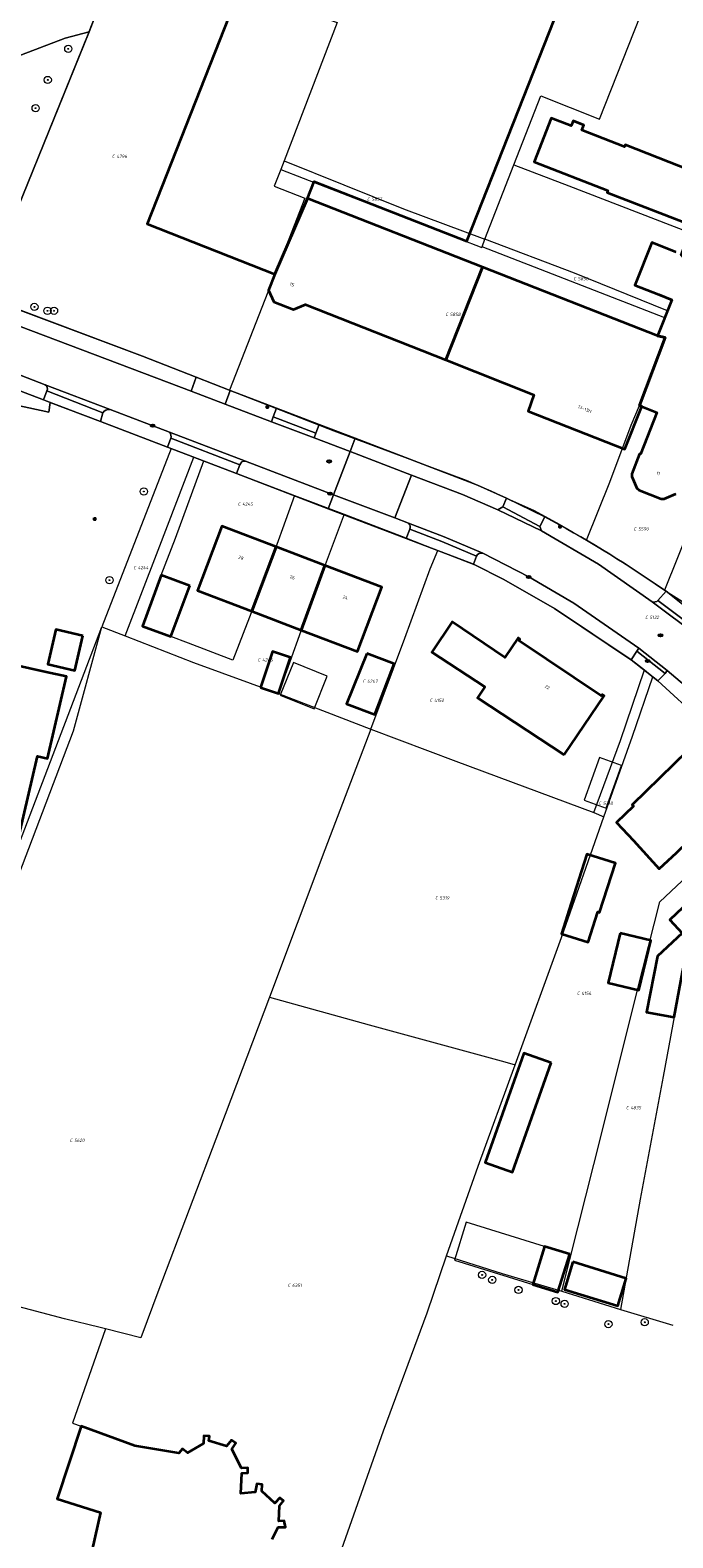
# Model space of a CAD drawing. Header units: metres. Extents: x 183765 to 187731, y 443805 to 446163.
# Tile 68 of 120: x 186383 to 186454, y 444482 to 444649. Entities that reach past the tile are written whole.
import ezdxf
from ezdxf.enums import TextEntityAlignment as Align

# ---------------------------------------------------------------- set-up
doc = ezdxf.new("R2010")
doc.units = ezdxf.units.M
doc.layers.get('0').update_dxf_attribs({"lineweight": 25})
for name, color, linetype, lineweight in [('B-WE-GR-BOOM-S', 253, 'Continuous', 25), ('B-WE-GR-HAAG-GV', 90, 'Continuous', 13), ('B-WE-IE-MEUBILAIR-S', 7, 'Continuous', 25), ('B-WE-OG-BEBOUWING-GV', 7, 'Continuous', 35), ('B-WE-OG-BEBOUWING-T18', 10, 'Continuous', 18), ('B-WE-OG-BEBOUWING_LUIFEL-GV', 7, 'Continuous', 18), ('B-WE-OG-BEBOUWING_OVERBOUWING-GV', 7, 'Continuous', 18), ('B-WE-OG-TERREIN_ERF-GV', 7, 'Continuous', 18), ('B-WE-VH-ONVERHARD_ZAND-GV', 210, 'Continuous', 18), ('B-WE-VH-OPENVERHARDING_BETONSTRAATSTEEN-GV', 90, 'Continuous', 18), ('B-WE-VH-OPENVERHARDING_STRAATBAKSTEEN-GV', 90, 'Continuous', 18), ('B-WE-VH-OPENVERHARDING_TEGEL-GV', 90, 'Continuous', 18)]:
    doc.layers.add(name, color=color, linetype=linetype, lineweight=lineweight)
doc.layers.add('B-WE-KG-GRENS_PERCEEL-G', color=7, linetype='Continuous', lineweight=13, true_color=0xa55252)
doc.layers.add('B-WE-KG-GRENS_PERCEEL-S', color=7, linetype='Continuous', lineweight=25, true_color=0xa55252)
doc.styles.add('NLCS-ISO', font='NLCS-ISO.ttf')
doc.styles.add('NLCS-ISO-M200-T18', font='NLCS-ISO.ttf', dxfattribs={"height": 0.36})

# ---------------------------------------------------------------- blocks, each defined once
blk = doc.blocks.new('SIE-MEUBILAIR_PAAL_LICHTMAST-SO')
for points in [[(-0.62, 0), (-1, 0)], [(-0.71, 0.71), (-0.44, 0.44)], [(0, 1), (0, 0.62)], [(0.44, 0.44), (0.71, 0.71)], [(1, 0), (0.62, 0)], [(-0.71, -0.71), (-0.44, -0.44)], [(0, -0.62), (0, -1)], [(0.44, -0.44), (0.71, -0.71)]]:
    blk.add_lwpolyline(points)
blk.add_circle((0, 0), 0.5)
blk = doc.blocks.new('SIE-MEUBILAIR_PUT_RIOOLPUT-SO')
blk.add_ellipse((0, 0), major_axis=(1.25, 0), ratio=0.54)
at = {"style": 'NLCS-ISO'}
blk.add_text('ri', height=0.75, dxfattribs=at).set_placement((-0.04, 0.07), align=Align.MIDDLE_CENTER)
blk = doc.blocks.new('SIE-MEUBILAIR_PUT_KOLK-SO')
blk.add_ellipse((0, 0), major_axis=(1.25, 0), ratio=0.54)
at = {"style": 'NLCS-ISO'}
blk.add_text('klk', height=0.75, dxfattribs=at).set_placement((0.03, 0), align=Align.MIDDLE_CENTER)
blk = doc.blocks.new('SIE-MEUBILAIR_PUT_BRANDKRAAN-SO')
blk.add_ellipse((0, 0), major_axis=(1.25, 0), ratio=0.54)
at = {"style": 'NLCS-ISO'}
blk.add_text('bk', height=0.75, dxfattribs=at).set_placement((0.03, 0), align=Align.MIDDLE_CENTER)
blk = doc.blocks.new('SGR-BOOM_GBKN-SO')
at = {"linetype": 'ByBlock', "lineweight": 18}
h = blk.add_hatch(color=0, dxfattribs=at)
h.dxf.hatch_style = 1
edge = h.paths.add_edge_path()
edge.add_arc((0, 0), 0.25, 0, 360)
at = {"color": 0, "linetype": 'ByBlock', "lineweight": 18}
for radius in [2, 0.25]:
    blk.add_circle((0, 0), radius, dxfattribs=at)
at = {"color": 0, "linetype": 'ByBlock', "lineweight": 18, "style": 'NLCS-ISO'}
blk.add_attdef('SOORT', (2.5, 0), '', height=1.5, dxfattribs=at)
blk = doc.blocks.new('SKG-PERCEELNUMMER-SO')
at = {"style": 'NLCS-ISO', "oblique": 10, "flags": 1}
for tag, p in [('GEMEENTECODE', (0, 2.55)), ('PERCEELGROOTTE', (0, -2.45))]:
    blk.add_attdef(tag, text='', height=1.8, dxfattribs=at).set_placement(p, align=Align.MIDDLE_CENTER)
at = {"style": 'NLCS-ISO', "oblique": 10}
blk.add_attdef('SECTIE', text='', height=1.8, dxfattribs=at).set_placement((-0.5, 0), align=Align.MIDDLE_RIGHT)
blk.add_attdef('PERCEELNUMMER', text='', height=1.8, dxfattribs=at).set_placement((0.5, 0), align=Align.MIDDLE_LEFT)

msp = doc.modelspace()

# ---------------------------------------------------------------- linework, layer by layer
at = {"layer": 'B-WE-GR-HAAG-GV', "flags": 128}
for points in [[(186380.39, 444633.876), (186375.226, 444620.185), (186377.386, 444619.274), (186377.472, 444619.241), (186389.333, 444648.432)], [(186389.333, 444648.432), (186386.689, 444647.705), (186381.088, 444645.563), (186381.568, 444642.494)]]:
    msp.add_lwpolyline(points, dxfattribs=at)
msp.add_lwpolyline([(186373.098, 444608.898), (186384.858, 444606.368), (186385.038, 444607.45), (186384.281, 444607.738), (186375.379, 444611.13), (186374.404, 444611.441), (186373.266, 444611.659), (186372.555, 444611.662), (186371.948, 444611.664), (186363.573, 444589.451), (186366.164, 444588.919), (186367.096, 444592.863), (186369.393, 444592.432)], close=True, dxfattribs=at)
at = {"layer": 'B-WE-KG-GRENS_PERCEEL-G', "flags": 128}
for points in [[(186396.891, 444668.099), (186389.198, 444648.107)], [(186396.891, 444668.099), (186406.121, 444664.657), (186410.406, 444663.11), (186419.571, 444659.581), (186415.66, 444649.83), (186416.721, 444649.453), (186410.862, 444634.164)], [(186436.237, 444633.709), (186439.209, 444641.34), (186445.689, 444638.778), (186450.845, 444651.817), (186454.047, 444659.393), (186454.79, 444661.27)], [(186389.198, 444648.107), (186377.557, 444619.45)], [(186410.491, 444633.207), (186409.77, 444631.349), (186413.145, 444630.021), (186409.859, 444621.634), (186409.41, 444620.497), (186404.825, 444608.786)], [(186410.862, 444634.164), (186410.491, 444633.207)], [(186410.491, 444633.207), (186432.695, 444624.593), (186432.716, 444624.648)], [(186410.862, 444634.164), (186424.061, 444628.853), (186433.043, 444625.491)], [(186433.043, 444625.491), (186436.237, 444633.709)], [(186436.237, 444633.709), (186442.32, 444631.383), (186455.572, 444626.268), (186454.603, 444623.735), (186456.251, 444622.9), (186455.163, 444619.93), (186459.631, 444618.217), (186464.645, 444616.324), (186461.491, 444608.145), (186452.888, 444586.681)], [(186432.716, 444624.648), (186433.043, 444625.491)], [(186452.919, 444616.81), (186453.219, 444617.56), (186442.945, 444621.719), (186433.043, 444625.491)], [(186452.919, 444616.81), (186432.716, 444624.648)], [(186377.472, 444619.241), (186381.666, 444617.653), (186389.05, 444614.876), (186395.236, 444612.544), (186404.825, 444608.786)], [(186444.27, 444592.214), (186446.821, 444598.617), (186449.178, 444604.946), (186450.101, 444607.098), (186452.963, 444614.633), (186452.155, 444614.9), (186452.919, 444616.81)], [(186375.379, 444611.13), (186387.537, 444606.5), (186398.377, 444602.369)], [(186404.825, 444608.786), (186416.336, 444604.318)], [(186416.336, 444604.318), (186430.973, 444598.838), (186433.697, 444597.667), (186435.418, 444596.86), (186438.49, 444595.506), (186441.248, 444593.979), (186444.27, 444592.214)], [(186398.377, 444602.369), (186390.719, 444582.64)], [(186398.377, 444602.369), (186400.905, 444601.407)], [(186393.317, 444581.65), (186396.943, 444591.099), (186400.905, 444601.407)], [(186412.014, 444597.174), (186408.886, 444588.477), (186405.212, 444578.964), (186400.316, 444580.818), (186398.36, 444581.556), (186395.218, 444582.716), (186397.294, 444588.34), (186398.865, 444592.446), (186402.009, 444600.981)], [(186400.905, 444601.407), (186402.009, 444600.981)], [(186402.009, 444600.981), (186412.014, 444597.174)], [(186412.014, 444597.174), (186417.486, 444595.092)], [(186417.486, 444595.092), (186413.964, 444585.664), (186410.236, 444575.271)], [(186417.486, 444595.092), (186423.832, 444592.67), (186427.855, 444591.089)], [(186444.27, 444592.214), (186446.522, 444590.862), (186448.933, 444589.336), (186450.702, 444588.167), (186452.888, 444586.681)], [(186426.981, 444589.061), (186427.855, 444591.089)], [(186427.855, 444591.089), (186431.937, 444589.482), (186435.142, 444587.874), (186440.739, 444584.653), (186449.668, 444578.675), (186450.668, 444577.875)], [(186420.447, 444571.318), (186424.199, 444581.386), (186426.981, 444589.061)], [(186452.888, 444586.681), (186454.853, 444585.451)], [(186363.814, 444512.066), (186390.719, 444582.64)], [(186365.013, 444511.731), (186387.615, 444571.139), (186390.719, 444582.64)], [(186390.719, 444582.64), (186393.317, 444581.65)], [(186393.317, 444581.65), (186400.858, 444578.711), (186410.236, 444575.271)], [(186445.074, 444562.103), (186448.006, 444570.09), (186450.668, 444577.875)], [(186446.183, 444561.631), (186449.343, 444570.547), (186451.594, 444577.123)], [(186450.668, 444577.875), (186451.594, 444577.123)], [(186451.594, 444577.123), (186452.133, 444576.68), (186456.964, 444572.251), (186458.427, 444570.767), (186464.96, 444563.973)], [(186410.236, 444575.271), (186420.447, 444571.318)], [(186420.447, 444571.318), (186415.354, 444557.994), (186409.229, 444541.708)], [(186420.447, 444571.318), (186429.826, 444567.798), (186445.074, 444562.103)], [(186436.378, 444534.223), (186441.51, 444548.3), (186446.183, 444561.631)], [(186441.516, 444509.198), (186445.961, 444526.699), (186449.855, 444542.374), (186452.349, 444552.224), (186459.092, 444558.583), (186462.482, 444561.696)], [(186445.074, 444562.103), (186446.183, 444561.631)], [(186469.769, 444559.005), (186466.84, 444556.156), (186458.884, 444548.418), (186454.868, 444544.512), (186452.712, 444532.924), (186450.2, 444519.355), (186448.019, 444507.183)], [(186409.229, 444541.708), (186403.726, 444527.066), (186397.033, 444509.383), (186395.031, 444504.047), (186391.127, 444505.018)], [(186409.229, 444541.708), (186420.253, 444538.622), (186435.222, 444534.552), (186436.378, 444534.223)], [(186428.788, 444513.111), (186432.303, 444523.019), (186436.378, 444534.223)], [(186411.717, 444465.25), (186416.572, 444478.811), (186421.852, 444493.737), (186426.653, 444506.815), (186428.788, 444513.111)], [(186428.788, 444513.111), (186434.942, 444511.158), (186441.516, 444509.198)], [(186390.536, 444505.165), (186386.604, 444506.143), (186378.361, 444508.306)], [(186441.516, 444509.198), (186448.019, 444507.183)], [(186448.019, 444507.183), (186453.793, 444505.435)], [(186391.127, 444505.018), (186387.504, 444494.588), (186388.452, 444494.278)], [(186391.127, 444505.018), (186390.536, 444505.165)], [(186388.452, 444494.278), (186385.797, 444486.252), (186390.589, 444484.723), (186389.665, 444480.673)]]:
    msp.add_lwpolyline(points, dxfattribs=at)
at = {"layer": 'B-WE-OG-BEBOUWING-GV', "flags": 128}
for points in [[(186405.84, 444652.926), (186395.726, 444627.191), (186409.832, 444621.616), (186413.45, 444630.008), (186414.186, 444631.878), (186431.024, 444625.264), (186441.29, 444651.215)], [(186454.106, 444624.068), (186451.463, 444625.114), (186449.604, 444620.419), (186452.259, 444619.368), (186453.693, 444618.805), (186452.115, 444614.794), (186452.963, 444614.633), (186450.101, 444607.098), (186450.378, 444607.011), (186452.033, 444606.339), (186450.211, 444601.717), (186450.109, 444601.757), (186449.25, 444599.564), (186449.254, 444599.241), (186449.832, 444597.959), (186450.057, 444597.729), (186452.496, 444596.781), (186452.83, 444596.783), (186454.117, 444597.346)], [(186409.537, 444481.768), (186410.216, 444483.102), (186411.008, 444483.105), (186410.872, 444483.81), (186410.278, 444483.769), (186410.339, 444485.466), (186410.805, 444485.999), (186410.393, 444486.346), (186409.824, 444485.742), (186408.397, 444487.085), (186408.427, 444487.814), (186407.849, 444487.9), (186407.669, 444486.955), (186406.094, 444486.815), (186406.185, 444489.083), (186406.85, 444489.101), (186406.849, 444489.656), (186406.153, 444489.622), (186405.081, 444491.72), (186405.515, 444492.395), (186405.039, 444492.711), (186404.502, 444492.043), (186402.562, 444492.631), (186402.608, 444493.17), (186401.983, 444493.192), (186401.945, 444492.359), (186400.181, 444491.33), (186399.642, 444491.772), (186399.215, 444491.279), (186394.377, 444492.111), (186388.452, 444494.278), (186385.797, 444486.252), (186390.589, 444484.723), (186389.653, 444480.62)]]:
    msp.add_lwpolyline(points, dxfattribs=at)
for points in [[(186454.823, 444623.787), (186454.769, 444623.651), (186456.251, 444622.9), (186455.163, 444619.93), (186461.957, 444617.339), (186462.036, 444617.541), (186462.14, 444617.501), (186463.337, 444620.567), (186463.246, 444620.605), (186468.176, 444633.226), (186460.976, 444636.038), (186459.277, 444631.689), (186448.539, 444635.91), (186448.459, 444635.706), (186443.758, 444637.543), (186443.971, 444638.09), (186442.77, 444638.57), (186442.552, 444638.014), (186440.364, 444638.869), (186438.48, 444634.033), (186446.605, 444630.875), (186446.526, 444630.67), (186456.07, 444626.961)], [(186432.783, 444622.401), (186413.45, 444630.008), (186409.832, 444621.616), (186409.141, 444619.855), (186409.731, 444618.576), (186411.911, 444617.732), (186413.214, 444618.284), (186428.722, 444612.144)], [(186452.115, 444614.794), (186432.783, 444622.401), (186428.722, 444612.144), (186438.431, 444608.301), (186437.806, 444606.478), (186448.508, 444602.294), (186450.378, 444607.011), (186450.101, 444607.098), (186452.963, 444614.633)], [(186409.98, 444591.47), (186403.994, 444593.756), (186401.305, 444586.646), (186407.303, 444584.356)], [(186415.361, 444589.415), (186409.98, 444591.47), (186407.303, 444584.356), (186412.741, 444582.279)], [(186400.431, 444587.155), (186397.294, 444588.34), (186395.218, 444582.716), (186398.36, 444581.556)], [(186415.361, 444589.415), (186412.741, 444582.279), (186418.982, 444579.896), (186421.666, 444587.007)], [(186441.806, 444568.501), (186446.193, 444575.017), (186445.982, 444575.167), (186445.866, 444575.004), (186436.805, 444581.101), (186436.911, 444581.262), (186436.696, 444581.409), (186435.239, 444579.262), (186429.405, 444583.176), (186427.166, 444579.85), (186433.012, 444576.016), (186432.211, 444574.795)], [(186384.573, 444577.639), (186365.709, 444581.85), (186363.677, 444573.243), (186362.584, 444573.467), (186360.565, 444564.771), (186359.446, 444564.956), (186357.39, 444556.26), (186356.283, 444556.509), (186354.227, 444547.737), (186374.077, 444542.754), (186375.145, 444542.53), (186377.188, 444551.315), (186378.434, 444551.028), (186380.389, 444559.8), (186381.597, 444559.589), (186383.615, 444568.324), (186384.734, 444568.075), (186386.814, 444577.139)], [(186388.634, 444581.661), (186385.66, 444582.359), (186384.771, 444578.498), (186387.744, 444577.8)], [(186408.263, 444575.929), (186410.236, 444575.271), (186411.561, 444579.246), (186409.589, 444579.904)], [(186419.981, 444579.692), (186417.742, 444574.135), (186420.873, 444572.942), (186423.006, 444578.539)], [(186460.378, 444563.643), (186459.623, 444564.442), (186459.791, 444565.2), (186458.823, 444566.248), (186458.053, 444566.124), (186455.425, 444568.944), (186449.285, 444562.97), (186449.438, 444562.812), (186447.563, 444561.003), (186449.459, 444559.008), (186452.285, 444555.899), (186454.245, 444557.681)], [(186454.856, 444544.446), (186454.953, 444544.969), (186466.84, 444556.156), (186465.274, 444557.827), (186465.409, 444558.424), (186464.475, 444559.422), (186463.866, 444559.336), (186463.422, 444559.808), (186457.654, 444554.373), (186457.725, 444554.298), (186453.444, 444550.244), (186454.821, 444548.766), (186452.088, 444546.219), (186450.901, 444540.052), (186453.933, 444539.488)], [(186442.552, 444552.081), (186441.48, 444548.704), (186444.431, 444547.767), (186445.514, 444551.125), (186445.706, 444551.063), (186447.459, 444556.492), (186444.304, 444557.51)], [(186447.969, 444548.775), (186446.651, 444543.273), (186450.04, 444542.465), (186451.351, 444547.966)], [(186440.368, 444534.425), (186437.349, 444535.495), (186433.069, 444523.42), (186436.088, 444522.349)], [(186442.404, 444513.271), (186439.634, 444514.128), (186438.335, 444509.93), (186441.105, 444509.073)], [(186442.753, 444512.427), (186441.812, 444509.385), (186447.707, 444507.561), (186448.648, 444510.603)]]:
    msp.add_lwpolyline(points, close=True, dxfattribs=at)
at = {"layer": 'B-WE-OG-BEBOUWING_LUIFEL-GV', "flags": 128}
msp.add_lwpolyline([(186439.634, 444514.128), (186430.978, 444516.807), (186429.678, 444512.609), (186438.335, 444509.93)], close=True, dxfattribs=at)
at = {"layer": 'B-WE-OG-BEBOUWING_OVERBOUWING-GV', "flags": 128}
for points in [[(186415.628, 444577.19), (186411.881, 444578.694), (186410.434, 444575.09), (186414.181, 444573.586)], [(186445.682, 444568.186), (186443.985, 444563.472), (186446.43, 444562.592), (186448.126, 444567.306)]]:
    msp.add_lwpolyline(points, close=True, dxfattribs=at)
at = {"layer": 'B-WE-OG-TERREIN_ERF-GV', "flags": 128}
for points in [[(186391.841, 444654.976), (186389.333, 444648.432), (186377.472, 444619.241), (186378.823, 444618.732), (186381.822, 444617.602), (186395.236, 444612.544), (186401.16, 444610.223), (186404.902, 444608.756), (186410.026, 444606.799), (186414.744, 444604.998), (186418.711, 444603.484), (186432.228, 444598.296), (186435.418, 444596.86), (186439.651, 444594.796), (186440.4, 444594.411)], [(186454.117, 444597.346), (186452.83, 444596.783), (186452.496, 444596.781), (186450.057, 444597.729), (186449.832, 444597.959), (186449.254, 444599.241), (186449.25, 444599.564), (186450.109, 444601.757), (186450.211, 444601.717), (186452.033, 444606.339), (186450.378, 444607.011), (186448.508, 444602.294), (186437.806, 444606.478), (186438.431, 444608.301), (186428.722, 444612.144), (186413.214, 444618.284), (186411.911, 444617.732), (186409.731, 444618.576), (186409.141, 444619.855), (186409.832, 444621.616), (186395.726, 444627.191), (186405.84, 444652.926)], [(186441.29, 444651.215), (186431.024, 444625.264), (186414.186, 444631.878), (186413.45, 444630.008), (186432.783, 444622.401), (186452.115, 444614.794), (186453.693, 444618.805), (186452.259, 444619.368), (186449.604, 444620.419), (186451.463, 444625.114), (186454.106, 444624.068)], [(186456.07, 444626.961), (186446.526, 444630.67), (186446.605, 444630.875), (186438.48, 444634.033), (186440.364, 444638.869), (186442.552, 444638.014), (186442.77, 444638.57), (186443.971, 444638.09), (186443.758, 444637.543), (186448.459, 444635.706), (186448.539, 444635.91), (186459.277, 444631.689)], [(186456.964, 444572.251), (186452.133, 444576.68), (186449.181, 444579.001), (186440.739, 444584.653), (186435.142, 444587.874), (186431.766, 444589.548), (186424.341, 444592.394), (186415.721, 444595.699), (186405.597, 444599.581), (186397.978, 444602.502), (186390.565, 444605.344), (186385.038, 444607.45), (186384.858, 444606.368), (186373.098, 444608.898), (186369.393, 444592.432), (186367.096, 444592.863), (186366.164, 444588.919), (186363.55, 444582.049)], [(186453.042, 444586.563), (186457.417, 444583.131), (186459.645, 444581.021), (186465.731, 444574.681), (186468.572, 444571.722), (186475.847, 444564.143), (186478.479, 444561.402), (186478.781, 444561.087), (186478.618, 444560.507), (186487.707, 444551.194), (186490.571, 444548.26), (186495.941, 444542.826), (186499.042, 444539.712), (186503.056, 444535.681), (186505.015, 444537.6), (186506.1, 444536.493), (186504.149, 444534.583), (186504.205, 444534.527), (186511.77, 444526.526), (186512.829, 444525.584)], [(186365.709, 444581.85), (186384.573, 444577.639), (186386.814, 444577.139), (186384.734, 444568.075), (186383.615, 444568.324), (186381.597, 444559.589)], [(186389.653, 444480.62), (186390.589, 444484.723), (186385.797, 444486.252), (186388.452, 444494.278), (186394.377, 444492.111), (186399.215, 444491.279), (186399.642, 444491.772), (186400.181, 444491.33), (186401.945, 444492.359), (186401.983, 444493.192), (186402.608, 444493.17), (186402.562, 444492.631), (186404.502, 444492.043), (186405.039, 444492.711), (186405.515, 444492.395), (186405.081, 444491.72), (186406.153, 444489.622), (186406.849, 444489.656), (186406.85, 444489.101), (186406.185, 444489.083), (186406.094, 444486.815), (186407.669, 444486.955), (186407.849, 444487.9), (186408.427, 444487.814), (186408.397, 444487.085), (186409.824, 444485.742), (186410.393, 444486.346), (186410.805, 444485.999), (186410.339, 444485.466), (186410.278, 444483.769), (186410.872, 444483.81), (186411.008, 444483.105), (186410.216, 444483.102), (186409.537, 444481.768)]]:
    msp.add_lwpolyline(points, dxfattribs=at)
for points in [[(186407.303, 444584.356), (186401.305, 444586.646), (186403.994, 444593.756), (186409.98, 444591.47), (186415.361, 444589.415), (186421.666, 444587.007), (186418.982, 444579.896), (186412.741, 444582.279)], [(186397.294, 444588.34), (186400.431, 444587.155), (186398.36, 444581.556), (186395.218, 444582.716)], [(186433.012, 444576.016), (186427.166, 444579.85), (186429.405, 444583.176), (186435.239, 444579.262), (186436.696, 444581.409), (186436.911, 444581.262), (186436.805, 444581.101), (186445.866, 444575.004), (186445.982, 444575.167), (186446.193, 444575.017), (186441.806, 444568.501), (186432.211, 444574.795)], [(186385.66, 444582.359), (186388.634, 444581.661), (186387.744, 444577.8), (186384.771, 444578.498)], [(186411.561, 444579.246), (186410.236, 444575.271), (186408.263, 444575.929), (186409.589, 444579.904)], [(186423.006, 444578.539), (186420.873, 444572.942), (186417.742, 444574.135), (186419.981, 444579.692)], [(186449.285, 444562.97), (186455.425, 444568.944), (186458.053, 444566.124), (186458.823, 444566.248), (186459.791, 444565.2), (186459.623, 444564.442), (186460.378, 444563.643), (186454.245, 444557.681), (186452.285, 444555.899), (186449.459, 444559.008), (186447.563, 444561.003), (186449.438, 444562.812)], [(186466.84, 444556.156), (186468.406, 444554.484), (186469.004, 444554.572), (186469.933, 444553.579), (186469.804, 444552.99), (186470.243, 444552.497), (186464.436, 444546.974), (186464.125, 444547.3), (186461.568, 444544.868), (186460.477, 444546.016), (186456.712, 444542.479), (186454.856, 444544.446), (186453.933, 444539.488), (186450.901, 444540.052), (186452.088, 444546.219), (186454.821, 444548.766), (186453.444, 444550.244), (186457.725, 444554.298), (186457.654, 444554.373), (186463.422, 444559.808), (186463.866, 444559.336), (186464.475, 444559.422), (186465.409, 444558.424), (186465.274, 444557.827)], [(186447.459, 444556.492), (186445.706, 444551.063), (186445.514, 444551.125), (186444.431, 444547.767), (186441.48, 444548.704), (186442.552, 444552.081), (186444.304, 444557.51)], [(186451.351, 444547.966), (186450.04, 444542.465), (186446.651, 444543.273), (186447.969, 444548.775)], [(186436.088, 444522.349), (186433.069, 444523.42), (186437.349, 444535.495), (186440.368, 444534.425)], [(186439.634, 444514.128), (186442.404, 444513.271), (186441.105, 444509.073), (186438.335, 444509.93)], [(186447.707, 444507.561), (186441.812, 444509.385), (186442.753, 444512.427), (186448.648, 444510.603)]]:
    msp.add_lwpolyline(points, close=True, dxfattribs=at)
at = {"layer": 'B-WE-OG-TERREIN_ERF-GV'}
msp.add_lwpolyline([(186440.4, 444594.411, -0.0279974), (186453.042, 444586.563)], format="xyb", dxfattribs=at)
at = {"layer": 'B-WE-VH-ONVERHARD_ZAND-GV', "flags": 128}
for points in [[(186380.39, 444633.876), (186375.226, 444620.185), (186377.386, 444619.274), (186377.472, 444619.241), (186389.333, 444648.432)], [(186389.333, 444648.432), (186386.689, 444647.705), (186381.088, 444645.563), (186381.568, 444642.494)]]:
    msp.add_lwpolyline(points, dxfattribs=at)
msp.add_lwpolyline([(186373.098, 444608.898), (186384.858, 444606.368), (186385.038, 444607.45), (186384.281, 444607.738), (186375.379, 444611.13), (186374.404, 444611.441), (186373.266, 444611.659), (186372.555, 444611.662), (186371.948, 444611.664), (186363.573, 444589.451), (186366.164, 444588.919), (186367.096, 444592.863), (186369.393, 444592.432)], close=True, dxfattribs=at)
at = {"layer": 'B-WE-VH-OPENVERHARDING_BETONSTRAATSTEEN-GV', "flags": 128}
for points in [[(186391.841, 444654.976), (186379.679, 444649.872), (186379.976, 444649.288), (186381.088, 444645.563), (186386.689, 444647.705), (186389.333, 444648.432)], [(186409.659, 444605.837), (186409.461, 444605.316), (186414.183, 444603.525), (186414.381, 444604.048)], [(186424.918, 444599.415), (186418.152, 444602.02), (186416.307, 444597.227), (186423.095, 444594.682)], [(186435.008, 444595.9), (186434.477, 444595.569), (186439.292, 444593.249), (186439.114, 444593.742)], [(186450.053, 444580.29), (186449.824, 444579.962), (186452.963, 444577.48), (186453.182, 444577.818)]]:
    msp.add_lwpolyline(points, close=True, dxfattribs=at)
at = {"layer": 'B-WE-VH-OPENVERHARDING_BETONSTRAATSTEEN-GV'}
for points in [[(186384.471, 444609.406, -0.3952651), (186384.661, 444608.735)], [(186390.851, 444606.293, -0.3152561), (186391.632, 444606.666)], [(186398.217, 444604.146, -0.205322), (186398.354, 444603.483)], [(186405.974, 444600.565, -0.3803054), (186406.579, 444600.948)], [(186424.586, 444594.112, -0.3103515), (186424.737, 444593.427)], [(186432.113, 444590.454, -0.3836257), (186432.791, 444590.777)], [(186452.146, 444585.54, -0.2590339), (186451.516, 444585.393)]]:
    msp.add_lwpolyline(points, format="xyb", dxfattribs=at)
at = {"layer": 'B-WE-VH-OPENVERHARDING_BETONSTRAATSTEEN-GV', "flags": 128}
for points in [[(186391.632, 444606.666), (186384.471, 444609.406)], [(186384.661, 444608.735), (186390.851, 444606.293)], [(186406.579, 444600.948), (186398.217, 444604.146)], [(186398.354, 444603.483), (186405.974, 444600.565)], [(186432.791, 444590.777), (186428.531, 444592.605), (186424.586, 444594.112)], [(186424.737, 444593.427), (186428.286, 444592.058), (186432.113, 444590.454)], [(186451.516, 444585.393), (186456.496, 444581.678)], [(186456.553, 444582.219), (186452.146, 444585.54)]]:
    msp.add_lwpolyline(points, dxfattribs=at)
at = {"layer": 'B-WE-VH-OPENVERHARDING_STRAATBAKSTEEN-GV', "flags": 128}
for points in [[(186375.388, 444612.811), (186377.129, 444612.216), (186384.471, 444609.406), (186391.632, 444606.666), (186398.217, 444604.146), (186406.579, 444600.948), (186416.307, 444597.227), (186418.152, 444602.02), (186414.183, 444603.525), (186409.461, 444605.316), (186404.334, 444607.26), (186400.577, 444608.685), (186381.8, 444615.807)], [(186456.496, 444581.678), (186451.516, 444585.393), (186445.574, 444589.577), (186439.292, 444593.249), (186434.477, 444595.569), (186430.547, 444597.268), (186424.918, 444599.415), (186423.095, 444594.682), (186424.586, 444594.112), (186428.531, 444592.605), (186432.791, 444590.777), (186437.872, 444588.15), (186442.873, 444585.255), (186450.053, 444580.29), (186453.182, 444577.818), (186455.575, 444575.77)]]:
    msp.add_lwpolyline(points, dxfattribs=at)
at = {"layer": 'B-WE-VH-OPENVERHARDING_TEGEL-GV', "flags": 128}
for points in [[(186381.8, 444615.807), (186400.577, 444608.685), (186401.16, 444610.223), (186395.236, 444612.544), (186381.822, 444617.602)], [(186372.68, 444613.213), (186372.777, 444612.493), (186372.486, 444612.45), (186372.555, 444611.662), (186373.266, 444611.659), (186374.404, 444611.441), (186375.379, 444611.13), (186384.281, 444607.738), (186384.661, 444608.735)], [(186384.471, 444609.406), (186377.129, 444612.216)], [(186398.217, 444604.146), (186391.632, 444606.666)], [(186390.851, 444606.293), (186390.565, 444605.344), (186397.978, 444602.502), (186398.354, 444603.483)], [(186405.974, 444600.565), (186405.597, 444599.581), (186415.721, 444595.699), (186416.307, 444597.227), (186406.579, 444600.948)], [(186416.307, 444597.227), (186415.721, 444595.699), (186424.341, 444592.394), (186424.737, 444593.427)], [(186424.586, 444594.112), (186423.095, 444594.682), (186416.307, 444597.227)], [(186439.651, 444594.796), (186439.114, 444593.742), (186439.292, 444593.249), (186445.574, 444589.577), (186451.516, 444585.393)], [(186440.4, 444594.411), (186439.651, 444594.796)], [(186432.113, 444590.454), (186431.766, 444589.548), (186435.142, 444587.874), (186440.739, 444584.653), (186449.181, 444579.001), (186449.824, 444579.962), (186450.053, 444580.29), (186442.873, 444585.255), (186437.872, 444588.15), (186432.791, 444590.777)], [(186452.146, 444585.54), (186453.042, 444586.563)], [(186457.365, 444574.095), (186455.575, 444575.77), (186453.182, 444577.818), (186452.963, 444577.48), (186452.133, 444576.68), (186456.964, 444572.251), (186462.833, 444566.203), (186463.541, 444566.89)]]:
    msp.add_lwpolyline(points, dxfattribs=at)
for points in [[(186404.902, 444608.756), (186401.16, 444610.223), (186400.577, 444608.685), (186404.334, 444607.26)], [(186384.661, 444608.735), (186384.281, 444607.738), (186385.038, 444607.45), (186390.565, 444605.344), (186390.851, 444606.293)], [(186404.902, 444608.756), (186404.334, 444607.26), (186409.461, 444605.316), (186409.659, 444605.837), (186410.026, 444606.799)], [(186410.026, 444606.799), (186409.659, 444605.837), (186414.381, 444604.048), (186414.744, 444604.998)], [(186418.711, 444603.484), (186414.744, 444604.998), (186414.381, 444604.048), (186414.183, 444603.525), (186418.152, 444602.02)], [(186398.354, 444603.483), (186397.978, 444602.502), (186405.597, 444599.581), (186405.974, 444600.565)], [(186418.711, 444603.484), (186418.152, 444602.02), (186424.918, 444599.415), (186430.547, 444597.268), (186434.477, 444595.569), (186435.008, 444595.9), (186435.418, 444596.86), (186432.228, 444598.296)], [(186435.418, 444596.86), (186435.008, 444595.9), (186439.114, 444593.742), (186439.651, 444594.796)], [(186424.737, 444593.427), (186424.341, 444592.394), (186431.766, 444589.548), (186432.113, 444590.454), (186428.286, 444592.058)], [(186453.042, 444586.563), (186452.146, 444585.54), (186456.553, 444582.219), (186457.417, 444583.131)], [(186449.824, 444579.962), (186449.181, 444579.001), (186452.133, 444576.68), (186452.963, 444577.48)]]:
    msp.add_lwpolyline(points, close=True, dxfattribs=at)
at = {"layer": 'B-WE-VH-OPENVERHARDING_TEGEL-GV'}
for points in [[(186384.661, 444608.735, 0.3952651), (186384.471, 444609.406)], [(186391.632, 444606.666, 0.3152561), (186390.851, 444606.293)], [(186398.354, 444603.483, 0.205322), (186398.217, 444604.146)], [(186406.579, 444600.948, 0.3803054), (186405.974, 444600.565)], [(186424.737, 444593.427, 0.3103515), (186424.586, 444594.112)], [(186453.042, 444586.563, 0.0279974), (186440.4, 444594.411)], [(186432.791, 444590.777, 0.3836257), (186432.113, 444590.454)], [(186451.516, 444585.393, 0.2590339), (186452.146, 444585.54)]]:
    msp.add_lwpolyline(points, format="xyb", dxfattribs=at)

# ---------------------------------------------------------------- block references
at = {"layer": 'B-WE-GR-BOOM-S', "xscale": 0.2, "yscale": 0.2, "zscale": 0.2}
for p in [(186387.025, 444646.535), (186384.753, 444643.096), (186383.418, 444639.982), (186383.279, 444618.005), (186384.73, 444617.575), (186385.445, 444617.583), (186395.361, 444597.604), (186391.568, 444587.792), (186432.721, 444510.988), (186433.85, 444510.438), (186436.742, 444509.328), (186440.869, 444508.102), (186441.843, 444507.795), (186446.676, 444505.553), (186450.684, 444505.754)]:
    msp.add_blockref('SGR-BOOM_GBKN-SO', p, dxfattribs=at)
at = {"layer": 'B-WE-IE-MEUBILAIR-S', "xscale": 0.2, "yscale": 0.2, "zscale": 0.2}
for name, p in [('SIE-MEUBILAIR_PAAL_LICHTMAST-SO', (186409.005, 444606.952)), ('SIE-MEUBILAIR_PUT_KOLK-SO', (186396.348, 444604.873)), ('SIE-MEUBILAIR_PUT_RIOOLPUT-SO', (186415.825, 444600.92)), ('SIE-MEUBILAIR_PUT_KOLK-SO', (186415.932, 444597.367)), ('SIE-MEUBILAIR_PAAL_LICHTMAST-SO', (186389.939, 444594.563)), ('SIE-MEUBILAIR_PAAL_LICHTMAST-SO', (186441.333, 444593.722)), ('SIE-MEUBILAIR_PUT_KOLK-SO', (186437.872, 444588.15)), ('SIE-MEUBILAIR_PUT_RIOOLPUT-SO', (186452.422, 444581.706)), ('SIE-MEUBILAIR_PUT_BRANDKRAAN-SO', (186451.011, 444578.871))]:
    msp.add_blockref(name, p, dxfattribs=at)
at = {"layer": 'B-WE-KG-GRENS_PERCEEL-S', "xscale": 0.2, "yscale": 0.2, "zscale": 0.2}
for p, values in [((186392.245, 444634.653), {'PERCEELNUMMER': '4796', 'SECTIE': 'C'}), ((186420.414, 444629.918), {'PERCEELNUMMER': '5857', 'SECTIE': 'C'}), ((186443.209, 444621.132), {'PERCEELNUMMER': '5856', 'SECTIE': 'C'}), ((186429.073, 444617.184), {'PERCEELNUMMER': '5858', 'SECTIE': 'C'}), ((186406.144, 444596.2), {'PERCEELNUMMER': '4245', 'SECTIE': 'C'}), ((186449.872, 444593.458), {'PERCEELNUMMER': '5590', 'SECTIE': 'C'}), ((186394.605, 444589.175), {'PERCEELNUMMER': '4244', 'SECTIE': 'C'}), ((186451.126, 444583.687), {'PERCEELNUMMER': '5122', 'SECTIE': 'C'}), ((186408.335, 444578.975), {'PERCEELNUMMER': '4246', 'SECTIE': 'C'}), ((186419.945, 444576.627), {'PERCEELNUMMER': '4247', 'SECTIE': 'C'}), ((186427.335, 444574.515), {'PERCEELNUMMER': '4152', 'SECTIE': 'C'}), ((186445.985, 444563.135), {'PERCEELNUMMER': '5318', 'SECTIE': 'C'}), ((186427.938, 444552.67), {'PERCEELNUMMER': '5319', 'SECTIE': 'C'}), ((186443.598, 444542.13), {'PERCEELNUMMER': '4154', 'SECTIE': 'C'}), ((186449.018, 444529.482), {'PERCEELNUMMER': '4835', 'SECTIE': 'C'}), ((186387.586, 444525.868), {'PERCEELNUMMER': '5620', 'SECTIE': 'C'}), ((186411.65, 444509.837), {'PERCEELNUMMER': '6351', 'SECTIE': 'C'})]:
    msp.add_blockref('SKG-PERCEELNUMMER-SO', p, dxfattribs=at).add_auto_attribs(values)

# ---------------------------------------------------------------- texts
at = {"layer": 'B-WE-OG-BEBOUWING-T18', "style": 'NLCS-ISO-M200-T18'}
for s, rotation, p in [('15', 338.8, (186411.724, 444620.485)), ('13-13H', 338.6, (186444.067, 444606.714)), ('11', 338.7, (186452.182, 444599.585)), ('28', 339.1, (186406.095, 444590.278)), ('26', 339.1, (186411.778, 444588.107)), ('24', 339.1, (186417.622, 444585.875)), ('22', 326.1, (186439.94, 444575.978))]:
    msp.add_text(s, height=0.36, rotation=rotation, dxfattribs=at).set_placement(p, align=Align.MIDDLE)

doc.saveas('drawing.dxf')
